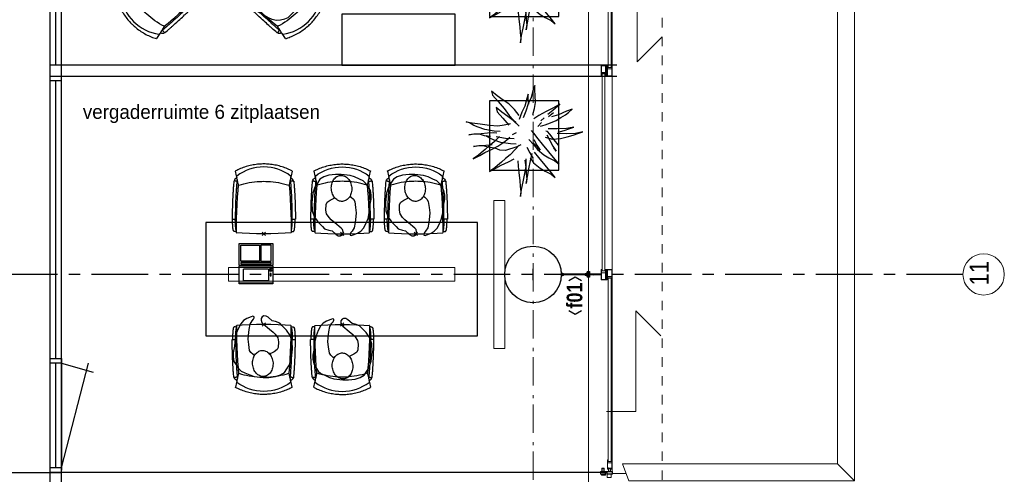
# Model space of a CAD drawing. Header units: millimetres. Extents: x 45699 to 251499, y 244 to 86446.
# Tile 229 of 240: x 235299 to 243999, y 71633 to 75652. Entities that reach past the tile are written whole.
import ezdxf
from ezdxf.enums import TextEntityAlignment as Align

# ---------------------------------------------------------------- set-up
doc = ezdxf.new("R2010")
doc.units = ezdxf.units.MM
doc.header["$LTSCALE"] = 400
doc.header["$PDMODE"] = 3
doc.header["$PDSIZE"] = 15
for name, pattern in [('CENTER', [2, 1.25, -0.25, 0.25, -0.25]), ('HIDDEN', [0.375, 0.25, -0.125]), ('STYLE_01', [0.416641, 0.208282, -0.208359]), ('STYLE_06', [1.041641, 0.625, -0.208282, 0.069427, -0.138931])]:
    doc.linetypes.add(name, pattern=pattern)
for name, color, linetype in [('-ve', 2, 'HIDDEN'), ('co2-1-n-1-0-8_ip0', 7, 'Continuous'), ('inlay', 6, 'Continuous'), ('inr', 4, 'Continuous'), ('plant', 114, 'Continuous'), ('plat', 5, 'Continuous'), ('stramien', 1, 'CENTER'), ('symbol', 1, 'Continuous'), ('timmerwerk-ge', 150, 'Continuous'), ('verlichting', 2, 'Continuous')]:
    doc.layers.add(name, color=color, linetype=linetype)
for name, color, linetype, lineweight in [('Buitenkozijnen', 140, 'Continuous', 15), ('Interieur-scheidingswand-horizontaal', 5, 'Continuous', 25), ('Kozijnmerken', 43, 'Continuous', 9), ('Lijn-afbreek', 140, 'STYLE_06', 15), ('mat-beton (ihwg)', 5, 'Continuous', 25), ('mat-staal', 5, 'Continuous', 25), ('None', 7, 'Continuous', 9)]:
    doc.layers.add(name, color=color, linetype=linetype, lineweight=lineweight)
doc.styles.add('Arial Narrow', font='ARIALN.TTF', dxfattribs={"height": 222.25})
doc.styles.add('Arial Narrow (bold)', font='ARIALNB.TTF', dxfattribs={"height": 172.861111})
doc.styles.add('s100', font='stylu.ttf', dxfattribs={"height": 100})

# ---------------------------------------------------------------- blocks, each defined once
blk = doc.blocks.new('Kolom O 500')
at = {"layer": 'mat-beton (ihwg)', "lineweight": 25}
blk.add_circle((0, 0), 250, dxfattribs=at)
blk = doc.blocks.new('*U1189')
at = {"layer": 'None', "color": 43, "linetype": 'Continuous', "lineweight": 9}
blk.add_lwpolyline([(51562.1, 31695), (51593.7, 31695), (51593.7, 31605), (51589.3, 31605), (51589.3, 31606.5), (51592.2, 31606.5), (51592.2, 31632), (51555.2, 31632), (51555.2, 31606.5), (51557.2, 31606.5), (51557.2, 31605), (51553.7, 31605), (51553.7, 31695), (51563.5, 31695), (51563.5, 31693.5), (51562, 31693.5), (51560.5, 31693.5), (51555.2, 31693.5), (51555.2, 31633.5), (51592.2, 31633.5), (51592.2, 31693.5), (51587, 31693.5), (51585.5, 31693.5), (51562.1, 31693.5)], close=True, dxfattribs=at)
blk = doc.blocks.new('*U1190')
at = {"layer": 'None', "color": 43, "linetype": 'Continuous', "lineweight": 9}
blk.add_lwpolyline([(51562.1, 29802.2), (51593.7, 29802.2), (51593.7, 29892.2), (51589.3, 29892.2), (51589.3, 29890.7), (51592.2, 29890.7), (51592.2, 29865.2), (51555.2, 29865.2), (51555.2, 29890.7), (51557.2, 29890.7), (51557.2, 29892.2), (51553.7, 29892.2), (51553.7, 29802.2), (51563.5, 29802.2), (51563.5, 29803.7), (51562, 29803.7), (51560.5, 29803.7), (51555.2, 29803.7), (51555.2, 29863.7), (51592.2, 29863.7), (51592.2, 29803.7), (51587, 29803.7), (51585.5, 29803.7), (51562.1, 29803.7)], close=True, dxfattribs=at)
blk = doc.blocks.new('*U1191')
at = {"layer": 'None', "color": 8, "linetype": 'Continuous', "lineweight": 5}
for p, q in [((51556, 28074.8), (51591, 28084.8)), ((51591, 28074.8), (51556, 28084.8))]:
    blk.add_line(p, q, dxfattribs=at)
blk.add_lwpolyline([(51556, 28084.8), (51591, 28084.8), (51591, 28074.8), (51556, 28074.8)], close=True, dxfattribs=at)
blk = doc.blocks.new('*U1193')
at = {"layer": 'Lijn-afbreek', "color": 43, "linetype": 'Continuous', "lineweight": 9}
blk.add_lwpolyline([(51605.3, 28084.8), (51640.3, 28084.8), (51640.3, 28055.5), (51605.3, 28055.5)], close=True, dxfattribs=at)
at = {"layer": 'None', "color": 8, "linetype": 'Continuous', "lineweight": 5}
for p in [(51651, 36993.2), (51651, 36961.8)]:
    blk.add_line(p, (51651, 28108.3), dxfattribs=at)
at = {"layer": 'None', "lineweight": 9}
for points in [[(51640.2, 33418), (51640.2, 31678), (51615.2, 31678), (51615.2, 33418)], [(51586.2, 31622), (51586.2, 29880.8), (51561.2, 29880.8), (51561.2, 31622)], [(51640.2, 29816), (51640.2, 28196), (51615.2, 28196), (51615.2, 29816)]]:
    blk.add_lwpolyline(points, close=True, dxfattribs=at)
at = {"layer": 'None', "color": 43, "linetype": 'Continuous', "lineweight": 9}
for points in [[(51553.7, 31693.5), (51602.2, 31693.5), (51602.2, 31645), (51603.7, 31645), (51603.7, 31695), (51553.7, 31695)], [(51639.4, 31605), (51607.7, 31605), (51607.7, 31695), (51612.1, 31695), (51612.1, 31693.5), (51609.2, 31693.5), (51609.2, 31668), (51646.2, 31668), (51646.2, 31693.5), (51644.3, 31693.5), (51644.3, 31695), (51647.7, 31695), (51647.7, 31605), (51638, 31605), (51638, 31606.5), (51646.2, 31606.5), (51646.2, 31666.5), (51609.2, 31666.5), (51609.2, 31606.5), (51639.4, 31606.5)], [(51647.7, 31606.5), (51599.2, 31606.5), (51599.2, 31655), (51597.7, 31655), (51597.7, 31605), (51647.7, 31605)], [(51553.7, 29803.7), (51602.2, 29803.7), (51602.2, 29852.2), (51603.7, 29852.2), (51603.7, 29802.2), (51553.7, 29802.2)], [(51647.7, 29890.7), (51599.2, 29890.7), (51599.2, 29842.2), (51597.7, 29842.2), (51597.7, 29892.2), (51647.7, 29892.2)], [(51639.4, 29892.2), (51607.7, 29892.2), (51607.7, 29802.2), (51612.1, 29802.2), (51612.1, 29803.7), (51609.2, 29803.7), (51609.2, 29829.2), (51646.2, 29829.2), (51646.2, 29803.7), (51644.3, 29803.7), (51644.3, 29802.2), (51647.7, 29802.2), (51647.7, 29892.2), (51638, 29892.2), (51638, 29890.7), (51646.2, 29890.7), (51646.2, 29830.7), (51609.2, 29830.7), (51609.2, 29890.7), (51639.4, 29890.7)], [(51617.5, 28128.8), (51617.5, 28137.8), (51617.5, 28139.3), (51616, 28139.3), (51616, 28130.3), (51609.2, 28130.3), (51609.2, 28183.3), (51646.2, 28183.3), (51646.2, 28130.3), (51639.5, 28130.3), (51639.5, 28139.3), (51638, 28139.3), (51638, 28137.8), (51638, 28128.8), (51647.7, 28128.8), (51647.7, 28211.8), (51644.3, 28211.8), (51644.3, 28210.3), (51646.2, 28210.3), (51646.2, 28184.8), (51609.2, 28184.8), (51609.2, 28210.3), (51612.1, 28210.3), (51612.1, 28211.8), (51607.7, 28211.8), (51607.7, 28128.8)], [(51546, 28106.8), (51546, 28084.8), (51591, 28084.8), (51591, 28106.8)], [(51620, 28136.8), (51620, 28106.8), (51577, 28106.8), (51577, 28136.8), (51578.5, 28136.8), (51578.5, 28108.3), (51618.5, 28108.3), (51618.5, 28136.8)], [(51606, 28104.8), (51591, 28104.8), (51591, 28086.8), (51606, 28086.8)], [(51651, 28106.8), (51606, 28106.8), (51606, 28084.8), (51651, 28084.8)], [(51652.3, 28107.8), (51637, 28107.8), (51637, 28106.8), (51651.3, 28106.8), (51651.3, 28084.8), (51640.3, 28084.8), (51640.3, 28060.5), (51641.3, 28060.5), (51641.3, 28083.8), (51652.3, 28083.8)]]:
    blk.add_lwpolyline(points, close=True, dxfattribs=at)
at = {"layer": 'None', "color": 43, "linetype": 'Continuous', "lineweight": 9, "flags": 128}
for points in [[(51546, 28106.8), (51546, 28084.8), (51591, 28084.8), (51591, 28106.8), (51577, 28106.8), (51577, 28136.8), (51560, 28136.8), (51560, 28136.7), (51560, 28106.8), (51547.5, 28106.8)], [(51589.5, 28105.3), (51589.5, 28086.3), (51547.5, 28086.3), (51547.5, 28105.3)], [(51575.5, 28106.8), (51561.5, 28106.8), (51561.5, 28135.3), (51575.5, 28135.3)], [(51651, 28084.8), (51651, 28106.8), (51651, 28136.8), (51649.5, 28136.8), (51649.5, 28106.8), (51637, 28106.8), (51637, 28136.8), (51620, 28136.8), (51620, 28106.8), (51606, 28106.8), (51606, 28084.8)], [(51607.5, 28086.3), (51607.5, 28105.3), (51649.5, 28105.3), (51649.5, 28086.3)], [(51621.5, 28135.3), (51635.5, 28135.3), (51635.5, 28106.8), (51621.5, 28106.8)]]:
    blk.add_lwpolyline(points, close=True, dxfattribs=at)
at = {"layer": 'None', "color": 7}
for name in ['*U1189', '*U1190', '*U1191']:
    blk.add_blockref(name, (0, 0), dxfattribs=at)
blk = doc.blocks.new('*U1234')
at = {"layer": 'None', "color": 8, "linetype": 'Continuous', "lineweight": 5}
for points in [[(253.3, 5.2), (475, 5.2), (475, -4.8), (253.3, -4.8)], [(253.3, 0.6), (475, 0.6), (475, -0.2), (253.3, -0.2)]]:
    blk.add_lwpolyline(points, close=True, dxfattribs=at)
blk = doc.blocks.new('*U1235')
at = {"layer": 'mat-staal', "color": 8, "lineweight": 5}
for p, q in [((247.3, 17), (258.1, 17)), ((247.3, -16.6), (258.1, -16.6))]:
    blk.add_line(p, q, dxfattribs=at)
for points in [[(250, 6), (250, 25), (253, 25), (253, 22), (253, 10.6), (253, 9), (269, 9), (269, 6)], [(250, -24.6), (250, -5.6), (269, -5.6), (269, -8.6), (253, -8.6), (253, -20.4), (253, -21.6), (253, -24.6)]]:
    blk.add_lwpolyline(points, close=True, dxfattribs=at)
blk = doc.blocks.new('*U1236')
at = {"layer": 'mat-staal', "color": 8, "lineweight": 5}
for p, q in [((482.7, 17), (471.9, 17)), ((482.7, -16.6), (471.9, -16.6))]:
    blk.add_line(p, q, dxfattribs=at)
for points in [[(480, 6), (480, 25), (477, 25), (477, 22), (477, 10.6), (477, 9), (461, 9), (461, 6)], [(480, -24.6), (480, -5.6), (461, -5.6), (461, -8.6), (477, -8.6), (477, -20.4), (477, -21.6), (477, -24.6)]]:
    blk.add_lwpolyline(points, close=True, dxfattribs=at)
blk = doc.blocks.new('Glasstrook G kolom-vliesgevel')
at = {"layer": 'mat-staal', "color": 8, "lineweight": 5}
blk.add_lwpolyline([(480, 25.3), (485, 25.3), (485, -24.7), (480, -24.7)], close=True, dxfattribs=at)
at = {"layer": 'mat-staal'}
for name in ['*U1235', '*U1236']:
    blk.add_blockref(name, (0, 0), dxfattribs=at)
at = {"layer": 'None', "color": 7}
blk.add_blockref('*U1234', (0, 0), dxfattribs=at)
blk = doc.blocks.new('Kozijnmerk 50')
at = {"layer": 'Kozijnmerken', "color": 92, "linetype": 'Continuous', "lineweight": 25}
for points in [[(-132.2, 50.6), (-164.8, -5.8), (-132.2, -62.1)], [(132.2, 50.6), (164.8, -5.8), (132.2, -62.1)]]:
    blk.add_lwpolyline(points, dxfattribs=at)
at = {"layer": 'None', "color": 43, "style": 'Arial Narrow (bold)'}
blk.add_attdef('merk', text='', height=138.3, dxfattribs=at).set_placement((0, 0), align=Align.MIDDLE_CENTER)
blk = doc.blocks.new('*X1334')
at = {"layer": 'None', "lineweight": 25}
blk.add_line((51482.9, 29845.4), (51492.9, 29855.4), dxfattribs=at)
blk = doc.blocks.new('co2-1-n-1-0-8_b2')
for p, q in [((-251.5, -20.3), (-255.8, -20.3)), ((251.5, -20.3), (255.8, -20.3)), ((-249.1, -132.2), (-279.1, -131.7)), ((-251.6, -131.7), (-251.6, -132.2)), ((251.6, -131.7), (251.6, -132.2)), ((-220.5, -431.4), (-220.7, -431.4)), ((220.7, -431.4), (220.5, -431.4)), ((-250, -554.2), (-241.1, -513.2)), ((-239.3, -492.8), (-236.8, -493.3)), ((-231.5, -468.8), (-234.2, -468.3)), ((234.4, -468), (231.4, -468.6)), ((236.7, -493), (239.1, -492.6)), ((241.1, -513.2), (250, -554.2))]:
    blk.add_line(p, q)
at = {"flags": 128}
for points in [[(-238.5, -9.5), (-189.8, -6), (-126.6, -2.7), (-63.3, -0.7), (0, 0)], [(0, 0), (63.3, -0.7), (126.6, -2.7), (189.8, -6), (238.5, -9.5)], [(-255.8, -20.3), (-257.1, -20.4), (-258.3, -20.7), (-259.5, -21.1), (-260.7, -21.6), (-261.9, -22.1), (-263, -22.8), (-264.1, -23.6), (-265.4, -24.8), (-266.8, -26.5), (-267.8, -28.1), (-268.4, -29.4), (-268.8, -30.4), (-269.5, -32.8), (-270, -34.9), (-270.5, -37.1), (-270.9, -39.4), (-271.3, -41.9), (-271.6, -44.3), (-272, -46.9), (-272.4, -49.7), (-272.7, -52.9), (-273.1, -56.4), (-273.5, -60.3), (-273.8, -64.4), (-274.2, -69.1), (-274.6, -74.7), (-275, -81.4), (-275.4, -89.2), (-275.8, -98.1), (-276, -105.6), (-276.2, -113.7), (-276.3, -122.4), (-276.4, -131.8)], [(-223.6, -431.8), (-228.8, -369.6), (-233.1, -307.4), (-236.5, -244.1), (-239, -180.9), (-240.5, -117.6), (-241, -54.2), (-240.8, -12)], [(240.8, -12), (240.9, -73.4), (240.1, -134.8), (238.4, -198.1), (235.7, -261.3), (232, -324.6), (227.4, -387.7), (223.6, -431.8)], [(255.8, -20.3), (257.1, -20.4), (258.3, -20.7), (259.5, -21.1), (260.7, -21.6), (261.9, -22.1), (263, -22.8), (264.1, -23.6), (265.4, -24.8), (266.8, -26.5), (267.8, -28.1), (268.4, -29.4), (268.8, -30.4), (269.5, -32.8), (270, -34.9), (270.5, -37.1), (270.9, -39.4), (271.3, -41.9), (271.6, -44.3), (272, -46.9), (272.4, -49.7), (272.7, -52.9), (273.1, -56.4), (273.5, -60.3), (273.8, -64.4), (274.2, -69.1), (274.6, -74.7), (275, -81.4), (275.4, -89.2), (275.8, -98.1), (276, -105.6), (276.2, -113.7), (276.3, -122.4), (276.4, -131.8)], [(-250, -468), (-253.3, -468.2), (-255.6, -468.2), (-257.8, -468.2), (-259.7, -468), (-261.4, -467.8), (-262.7, -467.5), (-264.9, -466.6), (-266.3, -450.4), (-267.4, -435.8), (-268.5, -422.4), (-269.3, -410.3), (-270, -401), (-270.6, -392.6), (-271.1, -385.1), (-271.5, -378.5), (-271.8, -372.8), (-272.1, -368), (-272.9, -354.6), (-273.7, -340.4), (-274.5, -325.4), (-275.2, -310.1), (-275.8, -294.9), (-276.6, -274.8), (-277.3, -254.8), (-277.8, -234.9), (-278, -228.3), (-278.2, -221.8), (-278.3, -215.3), (-278.4, -208.9), (-278.5, -202.3), (-278.7, -195.2), (-278.8, -187.2), (-278.9, -178.1), (-279, -168.1), (-279.1, -157), (-279.1, -144.8), (-279.1, -131.7)], [(-240.5, -95.2), (-241.5, -95.2), (-243, -95.2), (-244.8, -95.2), (-246.8, -95.2), (-248.9, -95.3), (-251, -95.3)], [(-250, -468), (-248.5, -467.9), (-246.1, -467.6), (-243.8, -467.2), (-241.7, -466.8), (-239.8, -466.3), (-238.2, -465.8), (-237, -465.2), (-235, -464), (-236.3, -448.9), (-237.4, -435.5), (-238.3, -423.4), (-239.1, -412.6), (-239.8, -403.2), (-240.3, -395.1), (-240.8, -388.6), (-241.2, -382.4), (-241.6, -376), (-242, -369.6), (-242.4, -363.2), (-243.5, -343.6), (-244.5, -323.8), (-245.4, -304), (-246.2, -285.1), (-246.9, -266.1), (-247.5, -247.9), (-247.9, -231.1), (-248, -226.2), (-248.2, -220.5), (-248.3, -213.9), (-248.5, -206.4), (-248.6, -197.9), (-248.8, -188.5), (-248.9, -176.2), (-249, -162.7), (-249.1, -147.9), (-249.1, -132.2)], [(249.1, -132.2), (249.1, -146.9), (249, -160.6), (248.9, -172.9), (248.8, -183.9), (248.7, -193.5), (248.5, -201.8), (248.4, -208.3), (248.3, -214.7), (248.2, -221.1), (248, -227.6), (247.9, -234.1), (247.3, -253.9), (246.6, -273.8), (245.9, -293.6), (245, -312.5), (244.1, -331.4), (243.2, -349.5), (242.2, -366.2), (241.9, -371), (241.5, -376.6), (241.1, -383.1), (240.6, -390.6), (240.1, -398.9), (239.4, -408.1), (238.5, -420.2), (237.5, -433.4), (236.4, -447.9), (235, -464), (237, -465.2), (238.2, -465.8), (239.8, -466.3), (241.7, -466.8), (243.8, -467.2), (246.1, -467.6), (248.5, -467.9), (250, -468)], [(240.7, -95.2), (241.5, -95.2), (243, -95.2), (244.8, -95.2), (246.8, -95.2), (248.9, -95.3), (250.8, -95.3)], [(250, -468), (253.3, -468.2), (255.6, -468.2), (257.8, -468.2), (259.7, -468), (261.4, -467.8), (262.7, -467.5), (263.7, -467.1), (265, -466.1), (266, -453.4), (267, -441.6), (267.8, -430.7), (268.6, -420.8), (269.2, -412), (269.8, -404.1), (270.3, -397.1), (270.7, -390.6), (271.1, -384.3), (271.5, -377.9), (271.9, -371.5), (272.3, -365), (273.4, -345.2), (274.5, -325.3), (275.4, -305.3), (276, -290.1), (276.6, -274.8), (277.1, -259.7), (277.6, -245.3), (277.9, -231.9), (278, -226.9), (278.2, -221.2), (278.3, -214.5), (278.5, -206.9), (278.6, -198.4), (278.7, -188.9), (278.9, -176.5), (279, -162.9), (279.1, -148), (279.1, -131.7), (249.1, -132.2)], [(-224.9, -438.4), (-224.4, -436.2), (-224.1, -434.5), (-223.8, -433.2), (-223.6, -432.5)], [(-223.7, -432.8), (-223.7, -432.8), (-223.6, -432.5)], [(-223.6, -431.7), (-223.6, -431.7), (-223.6, -431.8)], [(0, -465.5), (-18.1, -465.2), (-36.1, -464.6), (-59.3, -463.1), (-82.5, -460.9), (-105.6, -457.9), (-128.5, -454.2), (-151.9, -449.7), (-175, -444.4), (-197.9, -438.3), (-220.5, -431.4)], [(220.5, -431.4), (198.1, -438.3), (175.3, -444.3), (152.1, -449.7), (128.5, -454.2), (105.7, -457.9), (82.8, -460.8), (59.5, -463.1), (36.1, -464.6), (18.1, -465.2), (0, -465.5)], [(223.6, -431.8), (223.6, -431.7), (223.6, -431.7)], [(223.6, -432.5), (223.6, -432.5), (223.7, -432.8)], [(223.6, -432.5), (223.7, -432.8), (224, -434), (224.4, -435.9), (224.9, -438.4)], [(-241.1, -513.2), (-239, -503.7), (-237.1, -494.8), (-234.9, -484.6), (-232.9, -475.3), (-231.1, -466.9), (-229.4, -459.3), (-228, -452.7), (-226.8, -447), (-225.7, -442.2), (-224.9, -438.4)], [(224.9, -438.4), (225.7, -442.2), (226.8, -447), (228, -452.7), (229.4, -459.3), (231.1, -466.8), (232.9, -475.2), (234.9, -484.6), (237.1, -494.8), (239, -503.7), (241.1, -513.2)], [(-248.6, -556.9), (-241.7, -560.6), (-230.9, -566), (-220.5, -570.8), (-209.7, -575.6), (-197.7, -580.6), (-185.6, -585.3), (-173.3, -589.7), (-161, -593.7), (-148.6, -597.5), (-136.1, -601), (-123.5, -604.2), (-110.8, -607), (-98.1, -609.6), (-85.4, -611.8), (-72.6, -613.8), (-59.7, -615.4), (-46.8, -616.7), (-33.9, -617.7), (-22.6, -618.2), (-10.7, -618.6), (0, -618.7)], [(0, -618.7), (7.7, -618.6), (19.8, -618.3), (31.2, -617.8), (42.9, -617), (55.8, -615.8), (68.7, -614.3), (81.5, -612.4), (94.3, -610.3), (107, -607.8), (119.7, -605.1), (132.3, -602), (144.8, -598.6), (157.2, -594.9), (169.5, -590.9), (181.8, -586.7), (194, -582.1), (206, -577.2), (217.9, -572), (228.2, -567.2), (238.9, -562), (248.7, -556.9)]]:
    blk.add_lwpolyline(points, dxfattribs=at)
for centre, radius, start, end in [((-251.5, -32.8), 12.5, 31.88123, 90), ((-251.5, -32.8), 12.5, 293.14629, 327.65776), ((-238.3, -12), 2.5, 94.56646, 179.48074), ((238.3, -12), 2.5, 0.51926, 85.43354), ((251.5, -32.8), 12.5, 90, 148.11877), ((251.5, -32.8), 12.5, 212.34224, 246.85371), ((-226.1, -432), 2.5, 341.68171, 5.2297), ((-226.1, -431.9), 2.5, 347.79098, 5.22757), ((226.1, -431.9), 2.5, 174.77243, 192.20902), ((226.1, -432), 2.5, 174.778, 187.14446), ((226.1, -432), 2.5, 187.15482, 198.3185), ((-233.6, -464.5), 28.8, 186.1005, 258.54259), ((-166.7, -477.3), 75, 191.73142, 197.31644), ((-233.7, -464.5), 3.77, 192.88655, 261.7566), ((0.2, -200.9), 391.2, 232.63547, 269.9709), ((-0.2, -200.9), 391.2, 270.03074, 307.36288), ((234, -464.6), 3.4, 276.6537, 346.92859), ((166.7, -477.3), 75, 342.67468, 348.45132), ((234, -464.6), 28.4, 280.35782, 354.00571), ((-247.5, -554.8), 2.5, 167.79098, 242.16084), ((247.5, -554.8), 2.5, 297.83916, 12.20902)]:
    blk.add_arc(centre, radius, start, end)
for points in [[(-243.3, -32.8), (-243.7, -32.8), (-244.1, -33.5), (-245, -36.2), (-245.5, -38.1), (-246.4, -43.2), (-246.9, -46.3), (-247.8, -53.6), (-248.3, -57.8), (-249.1, -67), (-249.5, -72), (-250.2, -82.7), (-250.6, -88.4), (-251.1, -100.3), (-251.3, -106.4), (-251.5, -118.9), (-251.6, -125.3), (-251.6, -131.7)], [(243.3, -32.8), (243.7, -32.8), (244.1, -33.5), (245, -36.2), (245.5, -38.1), (246.4, -43.2), (246.9, -46.3), (247.8, -53.6), (248.3, -57.8), (249.1, -67), (249.5, -72), (250.2, -82.7), (250.6, -88.4), (251.1, -100.3), (251.3, -106.4), (251.5, -118.9), (251.6, -125.3), (251.6, -131.7)]]:
    blk.add_open_spline(points, degree=3, knots=[0, 0, 0, 0, 0.125, 0.125, 0.25, 0.25, 0.375, 0.375, 0.5, 0.5, 0.625, 0.625, 0.75, 0.75, 0.875, 0.875, 0.9994014, 0.9994014, 0.9994014, 0.9994014])
at = {"layer": 'co2-1-n-1-0-8_ip0'}
blk.add_point((0, 0), dxfattribs=at)
blk = doc.blocks.new('symb-ps03_b2')
blk.add_lwpolyline([(82.2, -333.7), (93.5, -323.3), (109.6, -304.5), (119.8, -284.7), (121.3, -230.8), (122.5, -183.8), (115.8, -150.4), (104.2, -98.4), (90.8, -52.2), (69, -24.8), (57.7, -13.2), (50.2, -0.9), (49.4, 8.5), (59.4, 13), (75.8, 8.9), (114.7, -1.3), (145.3, -16.6), (172.1, -41.1), (196.4, -77.8), (221.1, -122.2), (235.7, -169.2), (249.9, -232.3), (265.9, -290), (270.3, -324.8), (267.4, -365.4), (252.2, -399.3), (234.6, -432.8), (213.5, -457.5), (181.2, -475.4), (141, -499), (102.8, -516.9), (26.9, -533.5), (-23.3, -539.3), (-83.1, -537.5), (-129.9, -527.7), (-165.1, -510.7), (-191.8, -478.7), (-217.7, -447.5), (-240.8, -394), (-258.1, -313.4), (-261.7, -241.7), (-250.8, -189), (-222, -138.3), (-185.2, -93.4), (-169.5, -72.2), (-133.8, -53.9), (-107.1, -45.7), (-74.5, -10), (-56.5, 2.3), (-37.5, 6.7), (-23, 0.8), (-11.7, -12.6), (-10.5, -27.9), (-13.2, -49.2), (-22.6, -61.1), (-75.1, -114.5), (-104.5, -144.9), (-120.7, -165.7), (-138.4, -200.3), (-141.8, -234.1), (-134.6, -284.5), (-123.4, -302.1), (-94.4, -318.8), (-69, -327.2), (-51.7, -333)])
blk.add_lwpolyline([(-74.5, -413.3, 0.078796), (-66.1, -458.3, 0.088041), (-45.7, -493.9, 0.105312), (-14.5, -518.5, 0.121926), (19.1, -525.8, 0.121926), (52.3, -516.6, 0.105312), (82.1, -490.3, 0.088041), (100.3, -453.5, 0.078796), (106.2, -408.2, 0.078796), (97.7, -363.2, 0.088041), (77.4, -327.6, 0.105312), (46.2, -303, 0.121926), (12.5, -295.7, 0.121926), (-20.6, -304.9, 0.105312), (-50.4, -331.2, 0.088041), (-68.6, -368, 0.078796)], format="xyb", close=True)
blk = doc.blocks.new('boom nieuw 01')
at = {"layer": 'plant', "extrusion": (0, -4.44089e-16, -1)}
for p, q in [((-573.8, 694.3), (-627.3, 736.9)), ((-627.3, 736.9), (-616.4, 698.2)), ((-573.8, 694.3), (-627.3, 736.9)), ((-627.3, 736.9), (-616.4, 698.2)), ((-238, 749.2), (-256.6, 677.1)), ((-238, 749.2), (-256.6, 677.1)), ((-224.7, 788.7), (-238, 749.2)), ((-224.7, 788.7), (-238, 749.2)), ((-224.7, 744.5), (-224.7, 788.7)), ((-224.7, 744.5), (-224.7, 788.7)), ((-219.3, 695.7), (-224.7, 744.5)), ((-219.3, 695.7), (-224.7, 744.5)), ((-616.4, 698.2), (-563.7, 639.2)), ((-616.4, 698.2), (-563.7, 639.2)), ((-518.7, 654), (-573.8, 694.3)), ((-518.7, 654), (-573.8, 694.3)), ((-466.7, 617.5), (-518.7, 654)), ((-466.7, 617.5), (-518.7, 654)), ((-297.8, 669.9), (-316.4, 597.8)), ((-284.5, 709.5), (-297.8, 669.9)), ((-284.5, 665.3), (-284.5, 709.5)), ((-256.6, 677.1), (-284.5, 618.9)), ((-256.6, 677.1), (-284.5, 618.9)), ((-279.1, 616.4), (-284.5, 665.3)), ((-218.5, 629.8), (-219.3, 695.7)), ((-218.5, 629.8), (-219.3, 695.7)), ((-530.6, 541.3), (-584.1, 583.9)), ((-584.1, 583.9), (-573.3, 545.2)), ((-530.6, 541.3), (-584.1, 583.9)), ((-584.1, 583.9), (-573.3, 545.2)), ((-563.7, 639.2), (-510.2, 574.1)), ((-563.7, 639.2), (-510.2, 574.1)), ((-510.2, 574.1), (-462.9, 509.7)), ((-510.2, 574.1), (-462.9, 509.7)), ((-412.5, 564.8), (-466.7, 617.5)), ((-412.5, 564.8), (-466.7, 617.5)), ((-369, 511.3), (-412.5, 564.8)), ((-369, 511.3), (-412.5, 564.8)), ((-316.4, 597.8), (-344.3, 539.7)), ((-308.5, 551.4), (-333.3, 487.8)), ((-308.5, 551.4), (-333.3, 487.8)), ((-284.5, 618.9), (-308.5, 551.4)), ((-284.5, 618.9), (-308.5, 551.4)), ((-242.6, 518.9), (-227.1, 576.3)), ((-242.6, 518.9), (-227.1, 576.3)), ((-227.1, 576.3), (-218.5, 629.8)), ((-227.1, 576.3), (-218.5, 629.8)), ((-55, 579.3), (-119.3, 547.6)), ((-55, 579.3), (-119.3, 547.6)), ((-101.5, 523.5), (-55, 560)), ((-101.5, 523.5), (-55, 560)), ((9.4, 616.6), (-55, 579.3)), ((9.4, 616.6), (-55, 579.3)), ((-55, 560), (-35.5, 579.3)), ((-55, 560), (-35.5, 579.3)), ((-35.5, 579.3), (9.4, 616.6)), ((-35.5, 579.3), (9.4, 616.6)), ((73, 551.4), (-3.8, 516.5)), ((73, 551.4), (-3.8, 516.5)), ((125.7, 568.5), (73, 551.4)), ((125.7, 568.5), (73, 551.4)), ((91.6, 539), (125.7, 568.5)), ((91.6, 539), (125.7, 568.5)), ((-573.3, 545.2), (-520.5, 486.2)), ((-573.3, 545.2), (-520.5, 486.2)), ((-475.6, 501), (-530.6, 541.3)), ((-475.6, 501), (-530.6, 541.3)), ((-520.5, 486.2), (-467, 421.1)), ((-520.5, 486.2), (-467, 421.1)), ((-423.6, 464.5), (-475.6, 501)), ((-423.6, 464.5), (-475.6, 501)), ((-462.9, 509.7), (-423.3, 465.5)), ((-462.9, 509.7), (-423.3, 465.5)), ((-369.3, 411.8), (-423.6, 464.5)), ((-369.3, 411.8), (-423.6, 464.5)), ((-423.3, 465.5), (-397, 443.8)), ((-423.3, 465.5), (-397, 443.8)), ((-344.3, 539.7), (-368.3, 472.2)), ((-186.8, 511.1), (-234.1, 478.6)), ((-186.8, 511.1), (-234.1, 478.6)), ((-119.3, 547.6), (-186.8, 511.1)), ((-167.4, 459.9), (-135.6, 487.8)), ((-167.4, 459.9), (-135.6, 487.8)), ((-95.3, 500.1), (-50.4, 537.3)), ((-78.2, 442.9), (-25.5, 463.8)), ((-78.2, 442.9), (-25.5, 463.8)), ((-3.8, 516.5), (-69.7, 496.4)), ((-3.8, 516.5), (-69.7, 496.4)), ((-25.5, 463.8), (19.5, 490.2)), ((-25.5, 463.8), (19.5, 490.2)), ((19.5, 490.2), (61.4, 516.5)), ((19.5, 490.2), (61.4, 516.5)), ((61.4, 516.5), (91.6, 539)), ((61.4, 516.5), (91.6, 539)), ((-830.8, 440.5), (-863.4, 450.5)), ((-863.4, 450.5), (-807.5, 440.5)), ((-830.8, 440.5), (-863.4, 450.5)), ((-863.4, 450.5), (-807.5, 440.5)), ((-792.8, 417.2), (-830.8, 440.5)), ((-792.8, 417.2), (-830.8, 440.5)), ((-807.5, 440.5), (-733.1, 431.9)), ((-807.5, 440.5), (-733.1, 431.9)), ((-750.9, 400.1), (-792.8, 417.2)), ((-750.9, 400.1), (-792.8, 417.2)), ((-690.5, 378.4), (-750.9, 400.1)), ((-690.5, 378.4), (-750.9, 400.1)), ((-733.1, 431.9), (-646.2, 418.7)), ((-733.1, 431.9), (-646.2, 418.7)), ((-601.3, 365.2), (-690.5, 378.4)), ((-601.3, 365.2), (-690.5, 378.4)), ((-646.2, 418.7), (-567.1, 414.8)), ((-646.2, 418.7), (-567.1, 414.8)), ((-567.1, 414.8), (-509.8, 422.6)), ((-567.1, 414.8), (-509.8, 422.6)), ((-509.8, 422.6), (-450.9, 434.3)), ((-509.8, 422.6), (-450.9, 434.3)), ((-231.2, 344.3), (-253.6, 370.7)), ((-231.2, 344.3), (-253.6, 370.7)), ((-195.4, 408.6), (-161.3, 444.2)), ((-169.7, 409.6), (-127.8, 423.5)), ((-169.7, 409.6), (-127.8, 423.5)), ((-127.8, 423.5), (-78.2, 442.9)), ((-127.8, 423.5), (-78.2, 442.9)), ((-14.8, 384.6), (-100.1, 386.9)), ((-14.8, 384.6), (-100.1, 386.9)), ((70.5, 387.7), (-14.8, 384.6)), ((70.5, 387.7), (-14.8, 384.6)), ((-4.7, 353.6), (51.1, 370.7)), ((-4.7, 353.6), (51.1, 370.7)), ((51.1, 370.7), (103.9, 389.3)), ((51.1, 370.7), (103.9, 389.3)), ((140.3, 402.5), (70.5, 387.7)), ((140.3, 402.5), (70.5, 387.7)), ((103.9, 389.3), (140.3, 402.5)), ((103.9, 389.3), (140.3, 402.5)), ((-838.2, 330.7), (-790.1, 339.3)), ((-838.2, 330.7), (-790.1, 339.3)), ((-787.1, 335.4), (-838.2, 330.7)), ((-787.1, 335.4), (-838.2, 330.7)), ((-790.1, 339.3), (-724.3, 343.1)), ((-790.1, 339.3), (-724.3, 343.1)), ((-737.4, 334.6), (-787.1, 335.4)), ((-737.4, 334.6), (-787.1, 335.4)), ((-690.9, 319.8), (-737.4, 334.6)), ((-724.3, 343.1), (-665.3, 349.3)), ((-724.3, 343.1), (-665.3, 349.3)), ((-635.8, 315.2), (-690.9, 319.8)), ((-635.8, 315.2), (-690.9, 319.8)), ((-642.4, 298.2), (-680.4, 321.5)), ((-642.4, 298.2), (-680.4, 321.5)), ((-665.3, 349.3), (-612.6, 352.4)), ((-665.3, 349.3), (-612.6, 352.4)), ((-600.5, 281.1), (-642.4, 298.2)), ((-600.5, 281.1), (-642.4, 298.2)), ((-612.6, 352.4), (-577.7, 349.3)), ((-612.6, 352.4), (-577.7, 349.3)), ((-552.9, 314.1), (-604.1, 262.9)), ((-552.9, 314.1), (-604.1, 262.9)), ((-547, 362.1), (-601.3, 365.2)), ((-547, 362.1), (-601.3, 365.2)), ((-540, 259.4), (-600.5, 281.1)), ((-540, 259.4), (-600.5, 281.1)), ((-582.7, 312.9), (-495.8, 299.8)), ((-582.7, 312.9), (-495.8, 299.8)), ((-511.1, 262.9), (-472.3, 291.6)), ((-511.1, 262.9), (-472.3, 291.6)), ((-495.8, 299.8), (-416.7, 295.8)), ((-495.8, 299.8), (-416.7, 295.8)), ((-472.3, 291.6), (-455.2, 308.6)), ((-472.3, 291.6), (-455.2, 308.6)), ((-397.8, 347), (-435.8, 328.4)), ((-397.8, 347), (-435.8, 328.4)), ((-280.7, 287.7), (-231.9, 238.1)), ((-280.7, 287.7), (-231.9, 238.1)), ((-233.5, 285.4), (-204, 232.6)), ((-233.5, 285.4), (-204, 232.6)), ((-191.6, 292.4), (-231.2, 344.3)), ((-191.6, 292.4), (-231.2, 344.3)), ((-151.3, 243.5), (-191.6, 292.4)), ((-151.3, 243.5), (-191.6, 292.4)), ((-127.2, 307.4), (-59, 290.3)), ((-127.2, 307.4), (-59, 290.3)), ((-105.3, 362.3), (-122.3, 363.9)), ((-105.3, 362.3), (-122.3, 363.9)), ((-113, 330.5), (-85.1, 277)), ((-113, 330.5), (-85.1, 277)), ((-82.8, 335.9), (-105.3, 362.3)), ((-82.8, 335.9), (-105.3, 362.3)), ((-85.1, 277), (-55.6, 224.2)), ((-85.1, 277), (-55.6, 224.2)), ((-43.2, 284), (-82.8, 335.9)), ((-43.2, 284), (-82.8, 335.9)), ((-59, 290.3), (16.3, 294.2)), ((-59, 290.3), (16.3, 294.2)), ((-2.9, 235.1), (-43.2, 284)), ((-2.9, 235.1), (-43.2, 284)), ((69, 340.7), (-16.3, 343)), ((69, 340.7), (-16.3, 343)), ((16.3, 294.2), (79.1, 309.7)), ((16.3, 294.2), (79.1, 309.7)), ((154.3, 343.8), (69, 340.7)), ((154.3, 343.8), (69, 340.7)), ((79.1, 309.7), (134.9, 326.8)), ((79.1, 309.7), (134.9, 326.8)), ((134.9, 326.8), (187.6, 345.4)), ((134.9, 326.8), (187.6, 345.4)), ((224.1, 358.6), (154.3, 343.8)), ((224.1, 358.6), (154.3, 343.8)), ((187.6, 345.4), (224.1, 358.6)), ((187.6, 345.4), (224.1, 358.6)), ((-794.4, 221.4), (-746.3, 230)), ((-794.4, 221.4), (-746.3, 230)), ((-743.2, 226.1), (-794.4, 221.4)), ((-743.2, 226.1), (-794.4, 221.4)), ((-746.3, 230), (-680.4, 233.8)), ((-746.3, 230), (-680.4, 233.8)), ((-693.6, 225.3), (-743.2, 226.1)), ((-693.6, 225.3), (-743.2, 226.1)), ((-685.5, 193.1), (-722, 162.8)), ((-685.5, 193.1), (-722, 162.8)), ((-647, 210.5), (-693.6, 225.3)), ((-647, 210.5), (-693.6, 225.3)), ((-687.8, 166.7), (-619.6, 196.2)), ((-687.8, 166.7), (-619.6, 196.2)), ((-647.5, 228), (-685.5, 193.1)), ((-647.5, 228), (-685.5, 193.1)), ((-680.4, 233.8), (-621.4, 240)), ((-680.4, 233.8), (-621.4, 240)), ((-604.1, 262.9), (-647.5, 228)), ((-604.1, 262.9), (-647.5, 228)), ((-592, 205.9), (-647, 210.5)), ((-592, 205.9), (-647, 210.5)), ((-619.6, 196.2), (-567.7, 224.9)), ((-619.6, 196.2), (-567.7, 224.9)), ((-548.5, 185.8), (-592, 205.9)), ((-548.5, 185.8), (-592, 205.9)), ((-567.7, 224.9), (-511.1, 262.9)), ((-567.7, 224.9), (-511.1, 262.9)), ((-495.8, 183.4), (-548.5, 185.8)), ((-495.8, 183.4), (-548.5, 185.8)), ((-450.8, 246.2), (-540, 259.4)), ((-450.8, 246.2), (-540, 259.4)), ((-391.9, 219.1), (-495.8, 183.4)), ((-391.9, 219.1), (-495.8, 183.4)), ((-402.5, 195.1), (-453.7, 143.9)), ((-402.5, 195.1), (-453.7, 143.9)), ((-396.6, 243.1), (-450.8, 246.2)), ((-396.6, 243.1), (-450.8, 246.2)), ((-369.1, 232.3), (-402.5, 195.1)), ((-369.1, 232.3), (-402.5, 195.1)), ((-353.9, 237.7), (-391.9, 219.1)), ((-353.9, 237.7), (-391.9, 219.1)), ((-296.5, 215.1), (-268.6, 161.6)), ((-296.5, 215.1), (-268.6, 161.6)), ((-193.9, 215.6), (-242, 259.8)), ((-193.9, 215.6), (-242, 259.8)), ((-231.9, 238.1), (-199.3, 193.9)), ((-231.9, 238.1), (-199.3, 193.9)), ((-204, 232.6), (-173.8, 186.1)), ((-204, 232.6), (-173.8, 186.1)), ((-199.3, 193.9), (-138.1, 142.7)), ((-199.3, 193.9), (-138.1, 142.7)), ((-173.8, 186.1), (-193.9, 215.6)), ((-173.8, 186.1), (-193.9, 215.6)), ((-33.4, 98.5), (-151.3, 243.5)), ((-33.4, 98.5), (-151.3, 243.5)), ((-55.6, 224.2), (-25.4, 177.7)), ((-55.6, 224.2), (-25.4, 177.7)), ((-25.4, 177.7), (-45.6, 207.2)), ((-25.4, 177.7), (-45.6, 207.2)), ((-747.6, 141.1), (-796.4, 107)), ((-747.6, 141.1), (-796.4, 107)), ((-796.4, 107), (-736.7, 138.8)), ((-796.4, 107), (-736.7, 138.8)), ((-722, 162.8), (-747.6, 141.1)), ((-722, 162.8), (-747.6, 141.1)), ((-736.7, 138.8), (-687.8, 166.7)), ((-736.7, 138.8), (-687.8, 166.7)), ((-497.1, 109), (-535.1, 74.1)), ((-497.1, 109), (-535.1, 74.1)), ((-453.7, 143.9), (-497.1, 109)), ((-453.7, 143.9), (-497.1, 109)), ((-469.2, 77.2), (-417.3, 105.9)), ((-469.2, 77.2), (-417.3, 105.9)), ((-316.9, 95), (-308.3, 24.4)), ((-316.9, 95), (-308.3, 24.4)), ((-302.7, 34.4), (-303.5, 106.5)), ((-302.7, 34.4), (-303.5, 106.5)), ((-268.6, 161.6), (-239.1, 108.8)), ((-268.6, 161.6), (-239.1, 108.8)), ((-267.1, 114.3), (-234.5, 70.1)), ((-267.1, 114.3), (-234.5, 70.1)), ((-262.5, 88.8), (-247.8, 154.7)), ((-262.5, 88.8), (-247.8, 154.7)), ((-186.4, 119.7), (-226.7, 168.6)), ((-186.4, 119.7), (-226.7, 168.6)), ((-68.6, -25.3), (-186.4, 119.7)), ((-68.6, -25.3), (-186.4, 119.7)), ((-138.1, 142.7), (-93.1, 115.6)), ((-138.1, 142.7), (-93.1, 115.6)), ((-93.1, 115.6), (-36.5, 86.1)), ((-93.1, 115.6), (-36.5, 86.1)), ((2.3, 55.9), (-33.4, 98.5)), ((2.3, 55.9), (-33.4, 98.5)), ((-597.1, 22.1), (-646, -12)), ((-597.1, 22.1), (-646, -12)), ((-646, -12), (-586.3, 19.8)), ((-646, -12), (-586.3, 19.8)), ((-571.6, 43.9), (-597.1, 22.1)), ((-571.6, 43.9), (-597.1, 22.1)), ((-586.3, 19.8), (-537.4, 47.8)), ((-586.3, 19.8), (-537.4, 47.8)), ((-535.1, 74.1), (-571.6, 43.9)), ((-535.1, 74.1), (-571.6, 43.9)), ((-537.4, 47.8), (-469.2, 77.2)), ((-537.4, 47.8), (-469.2, 77.2)), ((-380.3, 87.1), (-378, 36.8)), ((-380.3, 87.1), (-378, 36.8)), ((-378, 36.8), (-371.8, -25.3)), ((-378, 36.8), (-371.8, -25.3)), ((-317.5, -31.5), (-302.7, 34.4)), ((-317.5, -31.5), (-302.7, 34.4)), ((-308.3, 24.4), (-303.6, -32.2)), ((-308.3, 24.4), (-303.6, -32.2)), ((-292.8, -57.8), (-278.1, 12)), ((-292.8, -57.8), (-278.1, 12)), ((-278.1, 12), (-262.5, 88.8)), ((-278.1, 12), (-262.5, 88.8)), ((-234.5, 70.1), (-173.3, 18.9)), ((-234.5, 70.1), (-173.3, 18.9)), ((-173.3, 18.9), (-128.3, -8.2)), ((-173.3, 18.9), (-128.3, -8.2)), ((-36.5, 86.1), (2.3, 55.9)), ((-36.5, 86.1), (2.3, 55.9)), ((-371.8, -25.3), (-363.2, -95.9)), ((-371.8, -25.3), (-363.2, -95.9)), ((-333, -108.3), (-317.5, -31.5)), ((-333, -108.3), (-317.5, -31.5)), ((-303.6, -32.2), (-299, -81)), ((-303.6, -32.2), (-299, -81)), ((-302.9, -123.7), (-292.8, -57.8)), ((-302.9, -123.7), (-292.8, -57.8)), ((-299, -81), (-302.9, -123.7)), ((-299, -81), (-302.9, -123.7)), ((-128.3, -8.2), (-71.7, -37.7)), ((-128.3, -8.2), (-71.7, -37.7)), ((-71.7, -37.7), (-32.9, -67.9)), ((-71.7, -37.7), (-32.9, -67.9)), ((-32.9, -67.9), (-68.6, -25.3)), ((-32.9, -67.9), (-68.6, -25.3)), ((-363.2, -95.9), (-358.6, -152.4)), ((-363.2, -95.9), (-358.6, -152.4)), ((-358.6, -152.4), (-353.9, -201.3)), ((-358.6, -152.4), (-353.9, -201.3)), ((-357.8, -243.9), (-347.7, -178.1)), ((-357.8, -243.9), (-347.7, -178.1)), ((-347.7, -178.1), (-333, -108.3)), ((-347.7, -178.1), (-333, -108.3)), ((-353.9, -201.3), (-357.8, -243.9)), ((-353.9, -201.3), (-357.8, -243.9))]:
    blk.add_line(p, q, dxfattribs=at)
at = {"layer": 'timmerwerk-ge', "linetype": 'Continuous', "extrusion": (0, -4.44089e-16, -1)}
for p, q in [((0, 647), (-647, 647)), ((-647, 647), (-647, 0)), ((0, 0), (0, 647)), ((-647, 0), (0, 0))]:
    blk.add_line(p, q, dxfattribs=at)
blk = doc.blocks.new('symb-LPTP_b2')
for p, q in [((150, 0), (-150, 0)), ((-150, 0), (-150, -155)), ((150, -155), (150, 0)), ((150, -5), (-150, -5)), ((-110, -25), (-110, -129)), ((110, -25), (-110, -25)), ((110, -129), (110, -25)), ((150, -155), (-150, -155)), ((150, -160), (-150, -160)), ((-150, -160), (-150, -355)), ((110, -129), (-110, -129)), ((150, -355), (150, -160)), ((-150, -355), (150, -355))]:
    blk.add_line(p, q)
for points in [[(126.4, -69.8), (133.6, -69.8), (133.6, -91.9), (126.4, -91.9)], [(128.4, -71.8), (131.6, -71.8), (131.6, -89.9), (128.4, -89.9)], [(-135, -175), (135, -175), (135, -188.8), (-135, -188.8)], [(32.1, -198.8), (-135, -198.8), (-135, -340), (32.1, -340)], [(42.1, -198.8), (135, -198.8), (135, -340), (42.1, -340)]]:
    blk.add_lwpolyline(points, close=True)
for points in [[(-129.8, -157.5, 10, 10, 0), (-110.7, -157.5, 10, 10, 0)], [(129.8, -157.5, 10, 10, 0), (110.7, -157.5, 10, 10, 0)]]:
    blk.add_lwpolyline(points, format="xyseb")
for radius in [12.6, 7.57]:
    blk.add_circle((130, -123.9), radius)

msp = doc.modelspace()

# ---------------------------------------------------------------- linework, layer by layer
at = {"linetype": 'Continuous', "lineweight": 0, "flags": 128}
msp.add_lwpolyline([(226574.5, 84200), (240324.3, 84200), (240323.8, 46442.9), (231560.8, 46442.9), (231560.8, 57250), (226574.5, 57250), (226574.5, 75653), (231536.6, 75653), (231574.4, 80650), (226574.5, 80650), (226574.5, 84200)], dxfattribs=at)
at = {"layer": 'Buitenkozijnen', "color": 43, "linetype": 'Continuous', "lineweight": 9}
msp.add_line((240324.3, 84200), (240324.3, 46410), dxfattribs=at)
at = {"layer": 'Buitenkozijnen', "color": 43, "linetype": 'Continuous', "lineweight": 9, "flags": 128}
for points in [[(240495.8, 76170), (240754.7, 76170), (240754.7, 75280), (240974.7, 75500)], [(240485, 72186.5), (240743.9, 72186.5), (240743.9, 73076.5), (240963.9, 72856.5)]]:
    msp.add_lwpolyline(points, dxfattribs=at)
at = {"layer": 'inlay'}
msp.add_line((231574.7, 71650), (235569.4, 71650), dxfattribs=at)
at = {"layer": 'inr'}
msp.add_lwpolyline([(239342.8, 73857.4), (236942.8, 73857.4), (236942.8, 72857.4), (239342.8, 72857.4)], close=True, dxfattribs=at)
at = {"layer": 'Interieur-scheidingswand-horizontaal', "lineweight": 25}
msp.add_line((239834.4, 73350), (239834.4, 73450), dxfattribs=at)
at = {"layer": 'mat-staal', "lineweight": 25}
for points in [[(240324.4, 73425.4), (240334.4, 73425.4), (240334.4, 73375.4), (240324.4, 73375.4)], [(240334.4, 73405.4), (240437.1, 73405.4), (240437.1, 73395.4), (240334.4, 73395.4)]]:
    msp.add_lwpolyline(points, close=True, dxfattribs=at)
at = {"layer": 'None', "color": 43, "linetype": 'STYLE_06', "lineweight": 9}
msp.add_line((239834.4, 85999.8), (239834.4, 44799.8), dxfattribs=at)
at = {"layer": 'None', "color": 140, "linetype": 'STYLE_01', "lineweight": 15}
msp.add_line((240974.4, 84500), (240974.4, 38530), dxfattribs=at)
at = {"layer": 'None', "color": 140, "linetype": 'Continuous', "lineweight": 15}
msp.add_line((240625.4, 71725.2), (240680, 71575.2), dxfattribs=at)
at = {"layer": 'None', "color": 8, "linetype": 'Continuous', "lineweight": 5}
for p, q in [((242674.4, 71575.2), (242524.4, 71725.2)), ((240529.9, 71640.8), (240656.1, 71640.8))]:
    msp.add_line(p, q, dxfattribs=at)
at = {"layer": 'None', "color": 140, "linetype": 'Continuous', "lineweight": 15}
for points in [[(240680, 80624.8), (242674.4, 80624.8), (242674.4, 71575.2), (240680, 71575.2)], [(240625.4, 80474.8), (242524.4, 80474.8), (242524.4, 71725.2), (240625.4, 71725.2)]]:
    msp.add_lwpolyline(points, dxfattribs=at)
at = {"layer": 'None', "color": 43, "linetype": 'Continuous', "lineweight": 9}
msp.add_circle((243815.9, 73400), 182.6, dxfattribs=at)
at = {"layer": 'plat'}
for p, q in [((235569.4, 51850), (235569.4, 78850)), ((235669.4, 51850), (235669.4, 78850)), ((235619.4, 75250), (235619.4, 78690)), ((240574.4, 75250), (235569.4, 75250)), ((240574.4, 75150), (235569.4, 75150)), ((235669.4, 75150), (235569.4, 75150)), ((235669.4, 75109.9), (235569.4, 75109.9)), ((235619.4, 75049.9), (235619.4, 75109.9)), ((235619.4, 72656), (235619.4, 75090)), ((235569.4, 72616), (235569.4, 72656)), ((235569.4, 72656), (235669.4, 72656)), ((235669.4, 72656), (235669.4, 72616)), ((235669.4, 72616), (235569.4, 72616)), ((235619.4, 71690), (235619.4, 72616)), ((235669.4, 72636), (235669.4, 71670)), ((235669.4, 71690), (235907.4, 72616.5)), ((235669.4, 72616), (235946.6, 72535.9)), ((235669.4, 71690), (235569.4, 71690)), ((240484.4, 71650), (235569.4, 71650)), ((235569.4, 71650), (235669.4, 71650))]:
    msp.add_line(p, q, dxfattribs=at)
at = {"layer": 'stramien'}
msp.add_line((243633.3, 73400), (224925.4, 73400), dxfattribs=at)
at = {"layer": 'symbol', "linetype": 'Continuous', "lineweight": 0}
msp.add_lwpolyline([(239489, 74053.8), (239584.4, 74053.8), (239584.4, 72746.2), (239489, 72746.2)], close=True, dxfattribs=at)
at = {"layer": 'timmerwerk-ge'}
msp.add_lwpolyline([(238146, 75250), (239146, 75250), (239146, 75700), (238146, 75700)], close=True, dxfattribs=at)
at = {"layer": 'verlichting', "lineweight": 0}
msp.add_lwpolyline([(237142.8, 73340), (239142.8, 73340), (239142.8, 73460), (237142.8, 73460)], close=True, dxfattribs=at)

# ---------------------------------------------------------------- block references
at = {"layer": '-ve', "xscale": 0.9488793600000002, "yscale": 0.9488793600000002, "zscale": 0.9488793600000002}
for p in [(240062.4, 75679.6), (240062.4, 74320.7)]:
    msp.add_blockref('boom nieuw 01', p, dxfattribs=at)
at = {"layer": 'Buitenkozijnen', "color": 43}
msp.add_blockref('Kolom O 500', (239834.4, 73400), dxfattribs=at)
at = {"layer": 'inr'}
for p, rotation in [((236723.9, 76053.9), 315), ((237431, 76053.9), 45), ((237455.7, 73757.4), 179.9999999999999)]:
    msp.add_blockref('co2-1-n-1-0-8_b2', p, dxfattribs=dict(at, rotation=rotation))
at = {"layer": 'inr', "xscale": -1, "rotation": 180}
for name, p in [('co2-1-n-1-0-8_b2', (238148.5, 73757.4)), ('co2-1-n-1-0-8_b2', (238798.5, 73757.4)), ('symb-LPTP_b2', (237386.8, 73317.3))]:
    msp.add_blockref(name, p, dxfattribs=at)
at = {"layer": 'inr', "xscale": -1}
msp.add_blockref('co2-1-n-1-0-8_b2', (237455.7, 72957.4), dxfattribs=at)
at = {"layer": 'inr'}
msp.add_blockref('co2-1-n-1-0-8_b2', (238148.5, 72957.4), dxfattribs=at)
at = {"layer": 'Kozijnmerken', "color": 7, "rotation": 90}
msp.add_blockref('Kozijnmerk 50', (240200.9, 73212.8), dxfattribs=at).add_auto_attribs({'merk': 'f01'})
at = {"layer": 'mat-staal'}
msp.add_blockref('*X1334', (188883.4, 43550), dxfattribs=at)
at = {"layer": 'None', "color": 7}
for name, p in [('*U1193', (188883.4, 43550)), ('Glasstrook G kolom-vliesgevel', (239834.4, 73400))]:
    msp.add_blockref(name, p, dxfattribs=at)
at = {"layer": 'symbol', "linetype": 'Continuous', "lineweight": 0, "xscale": -1}
for p, rotation in [((237293.3, 76007.4), 73.37408220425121), ((238169.6, 73750), 185.9861084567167), ((238819.6, 73750), 185.9861084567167), ((237419.8, 73022.6), 5.986108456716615), ((238124.2, 73000.6), 5.986108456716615)]:
    msp.add_blockref('symb-ps03_b2', p, dxfattribs=dict(at, rotation=rotation))

# ---------------------------------------------------------------- texts
at = {"layer": 'None', "color": 43, "insert": (243691.1, 73302.6), "char_height": 169.33, "attachment_point": 1, "rotation": 90, "style": 'Arial Narrow'}
msp.add_mtext('11', dxfattribs=at)
at = {"layer": 'plat', "style": 's100'}
msp.add_text('vergaderruimte 6 zitplaatsen', height=124.217, dxfattribs=at).set_placement((235856.8, 74775.1))

doc.saveas('drawing.dxf')
